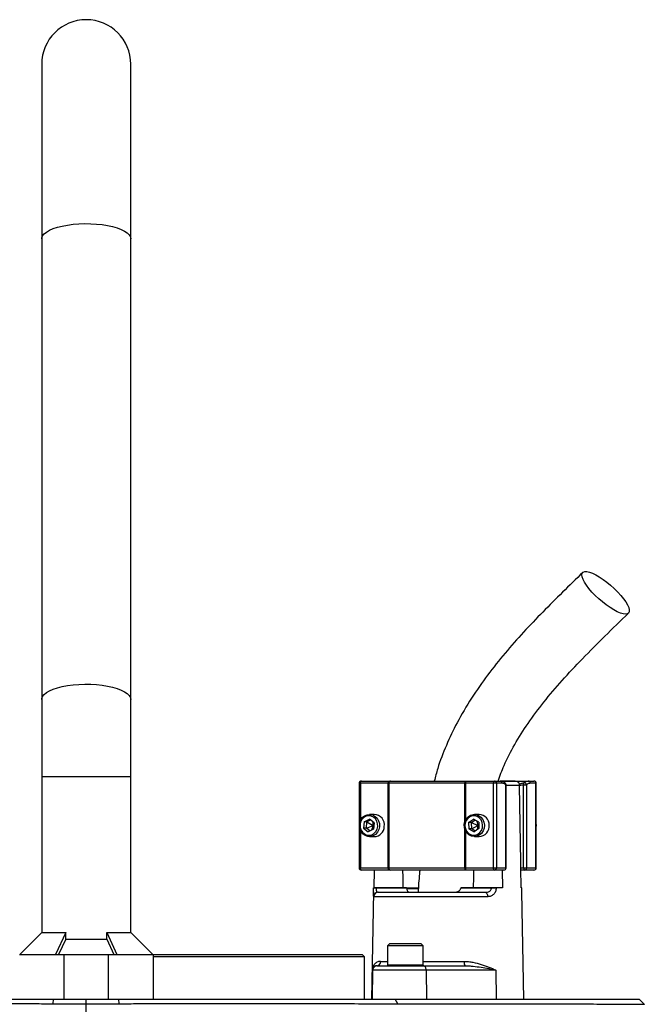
# Model space of a CAD drawing. Header units: millimetres. Extents: x 1298 to 2528, y 500 to 3537.
# Tile 7 of 7: x 1884 to 2164, y 3094 to 3537. Entities that reach past the tile are written whole.
import ezdxf

# ---------------------------------------------------------------- set-up
doc = ezdxf.new("R2010")
doc.units = ezdxf.units.MM

msp = doc.modelspace()

# ---------------------------------------------------------------- linework, layer by layer
at = {"color": 7, "linetype": 'Continuous', "lineweight": 25}
for p, q in [((1893.48, 3516.76), (1893.48, 3438.25)), ((1933.48, 3438.25), (1933.48, 3516.76)), ((1893.48, 3438.25), (1893.48, 3231.34)), ((1933.48, 3231.34), (1933.48, 3438.25)), ((1893.48, 3231.34), (1893.48, 3196.76)), ((1933.48, 3196.76), (1933.48, 3231.34)), ((1893.48, 3196.76), (1893.48, 3126.66)), ((1933.48, 3126.66), (1933.48, 3196.76)), ((2036.08, 3193.76), (2036.08, 3155.76)), ((2049.2, 3193.76), (2036.66, 3193.76)), ((2037.08, 3194.76), (2049.62, 3194.76)), ((2049.46, 3193.76), (2049.2, 3193.76)), ((2049.2, 3155.76), (2049.2, 3193.76)), ((2083.63, 3193.76), (2049.46, 3193.76)), ((2049.46, 3193.76), (2049.46, 3155.76)), ((2049.62, 3194.76), (2050.14, 3194.76)), ((2050.14, 3194.76), (2083.75, 3194.76)), ((2083.93, 3193.76), (2083.63, 3193.76)), ((2083.75, 3194.76), (2084.35, 3194.76)), ((2096.47, 3193.76), (2083.93, 3193.76)), ((2084.35, 3194.76), (2096.9, 3194.76)), ((2097.8, 3193.76), (2096.47, 3193.76)), ((2096.47, 3155.76), (2096.47, 3193.76)), ((2096.9, 3194.76), (2099.45, 3194.76)), ((2097.8, 3193.76), (2097.8, 3155.76)), ((2100.36, 3193.76), (2097.8, 3193.76)), ((2099.51, 3194.76), (2112.09, 3194.76)), ((2106.24, 3194.76), (2099.58, 3194.76)), ((2112.09, 3194.76), (2114.65, 3194.76)), ((2115.55, 3193.76), (2112.99, 3193.76)), ((2115.55, 3155.76), (2115.55, 3193.76)), ((2115.65, 3155.76), (2115.65, 3193.76)), ((2102.03, 3155.76), (2102.03, 3193.06)), ((2102.12, 3155.76), (2102.12, 3193.06)), ((2108.15, 3192.59), (2108.15, 3192.8)), ((2110, 3155.76), (2110, 3193.06)), ((2110, 3193.06), (2111.33, 3193.06)), ((2111.33, 3193.06), (2111.33, 3155.76)), ((2038.34, 3176.45), (2038.08, 3173.58)), ((2038.34, 3176.45), (2040.73, 3177.64)), ((2039.61, 3176.45), (2038.34, 3176.45)), ((2039.35, 3173.58), (2039.61, 3176.45)), ((2039.61, 3176.45), (2041.22, 3177.25)), ((2039.61, 3176.45), (2042.34, 3174.76)), ((2042.89, 3179.76), (2040.72, 3179.76)), ((2042.85, 3175.95), (2040.73, 3177.64)), ((2042.13, 3176.52), (2042.34, 3174.76)), ((2042.85, 3175.95), (2042.59, 3173.07)), ((2085.28, 3176.11), (2087.49, 3177.65)), ((2085.28, 3176.11), (2085.38, 3173.22)), ((2086.54, 3176.11), (2085.28, 3176.11)), ((2086.54, 3176.11), (2088.18, 3177.25)), ((2086.65, 3173.22), (2086.54, 3176.11)), ((2086.54, 3176.11), (2089.47, 3174.76)), ((2089.8, 3176.31), (2087.49, 3177.65)), ((2090.02, 3179.76), (2087.85, 3179.76)), ((2088.97, 3176.79), (2089.47, 3174.76)), ((2089.8, 3176.31), (2089.91, 3173.42)), ((2115.83, 3174.88), (2115.65, 3175.86)), ((2038.08, 3173.58), (2040.2, 3171.89)), ((2039.35, 3173.58), (2038.08, 3173.58)), ((2039.35, 3173.58), (2042.34, 3174.76)), ((2040.98, 3172.28), (2039.35, 3173.58)), ((2042.59, 3173.07), (2040.2, 3171.89)), ((2042.34, 3174.76), (2041.69, 3172.63)), ((2042.34, 3174.76), (2042.77, 3175.05)), ((2042.34, 3174.76), (2042.7, 3174.36)), ((2085.38, 3173.22), (2087.7, 3171.88)), ((2086.65, 3173.22), (2085.38, 3173.22)), ((2086.65, 3173.22), (2089.47, 3174.76)), ((2088.27, 3172.28), (2086.65, 3173.22)), ((2089.91, 3173.42), (2087.7, 3171.88)), ((2089.47, 3174.76), (2089.14, 3172.89)), ((2089.47, 3174.76), (2089.85, 3175.13)), ((2089.47, 3174.76), (2089.87, 3174.45)), ((2040.72, 3169.76), (2042.89, 3169.76)), ((2087.85, 3169.76), (2090.02, 3169.76)), ((2036.66, 3155.76), (2049.2, 3155.76)), ((2049.62, 3154.76), (2037.08, 3154.76)), ((2042.81, 3146.76), (2042.95, 3154.76)), ((2049.2, 3155.76), (2049.46, 3155.76)), ((2049.46, 3155.76), (2083.63, 3155.76)), ((2050.14, 3154.76), (2049.62, 3154.76)), ((2083.75, 3154.76), (2050.14, 3154.76)), ((2083.63, 3155.76), (2083.93, 3155.76)), ((2084.35, 3154.76), (2083.75, 3154.76)), ((2083.93, 3155.76), (2096.47, 3155.76)), ((2096.9, 3154.76), (2084.35, 3154.76)), ((2096.47, 3155.76), (2097.8, 3155.76)), ((2101.12, 3154.76), (2096.9, 3154.76)), ((2097.8, 3155.76), (2102.03, 3155.76)), ((2100.33, 3154.76), (2100.46, 3146.76)), ((2108.91, 3146.76), (2108.76, 3155.76)), ((2108.76, 3155.76), (2110, 3155.76)), ((2110.42, 3154.76), (2108.78, 3154.76)), ((2110, 3155.76), (2111.33, 3155.76)), ((2114.65, 3154.76), (2110.42, 3154.76)), ((2111.33, 3155.76), (2115.55, 3155.76)), ((2042.49, 3145.04), (2041.65, 3096.76)), ((2042.53, 3146.76), (2042.53, 3146.73)), ((2043.68, 3146.76), (2043.68, 3146.73)), ((2057.39, 3146.76), (2043.68, 3146.76)), ((2043.68, 3146.73), (2057.39, 3146.73)), ((2062.57, 3146.39), (2057.3, 3146.39)), ((2057.39, 3146.76), (2057.39, 3146.73)), ((2058.36, 3144.89), (2058.36, 3144.76)), ((2063.11, 3144.89), (2063.11, 3144.76)), ((2064.02, 3144.89), (2064.02, 3144.76)), ((2081.79, 3146.73), (2081.79, 3146.76)), ((2095.5, 3146.76), (2081.79, 3146.76)), ((2081.79, 3146.73), (2095.5, 3146.73)), ((2095.5, 3146.73), (2095.5, 3146.76)), ((2097.65, 3146.76), (2097.65, 3146.73)), ((2100.46, 3146.76), (2097.65, 3146.76)), ((2109.2, 3146.76), (2108.91, 3146.76)), ((2109.2, 3146.73), (2109.2, 3146.76)), ((2109.2, 3146.73), (2109.2, 3146.76)), ((2110.07, 3096.76), (2109.23, 3145.04)), ((2093.85, 3142.8), (2042.73, 3142.8)), ((2044.72, 3144.76), (2092.77, 3144.76)), ((1893.48, 3126.66), (1883.58, 3116.76)), ((1893.48, 3126.66), (1904.25, 3126.66)), ((1904.25, 3126.66), (1899.68, 3116.76)), ((1904.25, 3123.76), (1901.01, 3116.76)), ((1904.25, 3123.76), (1904.25, 3126.66)), ((1904.25, 3123.76), (1922.72, 3123.76)), ((1922.72, 3126.66), (1927.29, 3116.76)), ((1922.72, 3123.76), (1922.72, 3126.66)), ((1922.72, 3126.66), (1933.48, 3126.66)), ((1922.72, 3123.76), (1925.95, 3116.76)), ((1943.38, 3116.76), (1933.48, 3126.66)), ((2049.84, 3121.76), (2048.84, 3120.76)), ((2048.84, 3120.76), (2048.84, 3112.16)), ((2053.46, 3120.76), (2048.84, 3120.76)), ((2049.84, 3121.76), (2053.89, 3121.76)), ((2064.84, 3120.76), (2053.46, 3120.76)), ((2053.89, 3121.76), (2063.84, 3121.76)), ((2064.84, 3120.76), (2063.84, 3121.76)), ((2064.84, 3112.16), (2064.84, 3120.76)), ((1883.48, 3116.76), (1903.48, 3116.76)), ((1903.48, 3116.76), (1903.48, 3096.76)), ((1903.48, 3116.76), (1923.48, 3116.76)), ((1923.48, 3096.76), (1923.48, 3116.76)), ((1923.48, 3116.76), (1943.48, 3116.76)), ((1943.38, 3116.76), (2037.48, 3116.76)), ((1943.48, 3116.76), (1943.48, 3096.76)), ((2038.48, 3115.76), (1943.48, 3115.76)), ((2038.48, 3115.76), (2037.48, 3116.76)), ((2038.48, 3096.76), (2038.48, 3115.76)), ((2041.88, 3109.8), (2041.65, 3096.76)), ((2042.14, 3109.8), (2041.88, 3109.8)), ((2042.14, 3109.8), (2041.91, 3096.76)), ((2066.22, 3109.8), (2042.14, 3109.8)), ((2043.98, 3111.76), (2044.14, 3111.76)), ((2044.14, 3111.76), (2064.95, 3111.76)), ((2064.95, 3111.76), (2083.68, 3111.76)), ((2066.22, 3109.8), (2066.37, 3096.76)), ((2097.54, 3109.8), (2066.22, 3109.8)), ((2097.54, 3109.8), (2097.68, 3096.76)), ((1774.7, 3096.76), (1898.77, 3096.76)), ((1898.64, 3094.73), (1898.77, 3096.76)), ((1898.77, 3096.76), (1913.48, 3096.76)), ((1913.48, 3094.67), (1913.48, 3096.76)), ((1913.48, 3096.76), (1928.2, 3096.76)), ((1928.32, 3094.73), (1928.2, 3096.76)), ((1928.2, 3096.76), (2052.27, 3096.76)), ((2053.46, 3094.72), (2052.27, 3096.76)), ((2052.27, 3096.76), (2161.9, 3096.76)), ((2164.21, 3094.46), (2161.9, 3096.76)), ((1913.48, 2956.76), (1913.48, 3094.67))]:
    msp.add_line(p, q, dxfattribs=at)
at = {"color": 1, "linetype": 'Continuous', "lineweight": 25}
for p, q in [((1893.48, 3196.76), (1933.48, 3196.76)), ((2036.66, 3193.76), (2036.08, 3193.76)), ((2036.66, 3193.76), (2036.66, 3176.98)), ((2083.63, 3176.6), (2083.63, 3193.76)), ((2083.93, 3193.76), (2083.93, 3177.27)), ((2115.65, 3193.76), (2115.55, 3193.76)), ((2102.03, 3193.06), (2102.12, 3193.06)), ((2108.15, 3192.8), (2102.12, 3192.8)), ((2036.66, 3172.55), (2036.66, 3155.76)), ((2083.63, 3155.76), (2083.63, 3172.93)), ((2083.93, 3172.25), (2083.93, 3155.76)), ((2036.08, 3155.76), (2036.66, 3155.76)), ((2102.03, 3155.76), (2102.12, 3155.76)), ((2115.55, 3155.76), (2115.65, 3155.76)), ((2057.39, 3146.73), (2062.6, 3146.73)), ((2045.76, 3113.73), (2048.84, 3113.73)), ((2048.84, 3112.16), (2053.46, 3112.16)), ((2053.46, 3112.16), (2064.84, 3112.16)), ((2064.84, 3113.73), (2083.24, 3113.73))]:
    msp.add_line(p, q, dxfattribs=at)
at = {"color": 1, "linetype": 'Continuous', "lineweight": 25, "flags": 128}
for points in [[(1893.48, 3438.25), (1893.53, 3438.71), (1893.88, 3439.63), (1894.59, 3440.52), (1895.63, 3441.37), (1896.99, 3442.16), (1898.65, 3442.89), (1900.57, 3443.53), (1902.72, 3444.08), (1905.06, 3444.52), (1907.56, 3444.85), (1910.16, 3445.07), (1912.81, 3445.16), (1915.48, 3445.13), (1918.12, 3444.98), (1920.67, 3444.7), (1923.09, 3444.31), (1925.35, 3443.82), (1927.39, 3443.22), (1929.18, 3442.53), (1930.69, 3441.77), (1931.9, 3440.95), (1932.77, 3440.08), (1933.3, 3439.17), (1933.48, 3438.25), (1933.48, 3438.25)], [(1893.48, 3231.34), (1893.53, 3231.8), (1893.88, 3232.71), (1894.59, 3233.6), (1895.63, 3234.45), (1896.99, 3235.25), (1898.65, 3235.97), (1900.57, 3236.62), (1902.72, 3237.16), (1905.06, 3237.61), (1907.56, 3237.94), (1910.16, 3238.15), (1912.81, 3238.25), (1915.48, 3238.21), (1918.12, 3238.06), (1920.67, 3237.79), (1923.09, 3237.4), (1925.35, 3236.9), (1927.39, 3236.31), (1929.18, 3235.62), (1930.69, 3234.86), (1931.9, 3234.03), (1932.77, 3233.16), (1933.3, 3232.26), (1933.48, 3231.34)]]:
    msp.add_lwpolyline(points, dxfattribs=at)
at = {"color": 7, "linetype": 'Continuous', "lineweight": 25, "flags": 128}
for points in [[(2155.78, 3269.71), (2154.73, 3269.83), (2153.48, 3270.2), (2152.06, 3270.8), (2150.5, 3271.63), (2148.84, 3272.65), (2147.13, 3273.84), (2145.42, 3275.18), (2143.74, 3276.62), (2142.14, 3278.12), (2140.67, 3279.66), (2139.35, 3281.19), (2138.23, 3282.67), (2137.33, 3284.06), (2136.67, 3285.33), (2136.28, 3286.44), (2136.16, 3287.37), (2136.32, 3288.08), (2136.75, 3288.57), (2137.45, 3288.82), (2138.38, 3288.82), (2139.54, 3288.57), (2140.88, 3288.08), (2142.38, 3287.37), (2143.99, 3286.44), (2145.68, 3285.33), (2147.39, 3284.06), (2149.09, 3282.67), (2150.74, 3281.19), (2152.28, 3279.66), (2153.68, 3278.12), (2154.9, 3276.62), (2155.92, 3275.18), (2156.7, 3273.84), (2157.22, 3272.65), (2157.48, 3271.63), (2157.46, 3270.8), (2157.16, 3270.2), (2156.6, 3269.83), (2155.78, 3269.71)], [(2036.66, 3193.76), (2036.66, 3193.96), (2036.69, 3194.15), (2036.73, 3194.32), (2036.78, 3194.47), (2036.84, 3194.6), (2036.92, 3194.69), (2037, 3194.75), (2037.08, 3194.76)], [(2049.2, 3193.76), (2049.21, 3193.96), (2049.23, 3194.15), (2049.27, 3194.32), (2049.33, 3194.47), (2049.39, 3194.6), (2049.46, 3194.69), (2049.54, 3194.75), (2049.62, 3194.76)], [(2083.93, 3193.76), (2083.93, 3193.96), (2083.96, 3194.15), (2084, 3194.32), (2084.05, 3194.47), (2084.11, 3194.6), (2084.19, 3194.69), (2084.27, 3194.75), (2084.35, 3194.76)], [(2096.47, 3193.76), (2096.48, 3193.96), (2096.5, 3194.15), (2096.54, 3194.32), (2096.6, 3194.47), (2096.66, 3194.6), (2096.73, 3194.69), (2096.81, 3194.75), (2096.9, 3194.76)], [(2108.76, 3155.76), (2108.72, 3158.38), (2108.15, 3192.59)], [(2045.23, 3174.25), (2044.93, 3172.93), (2044.33, 3171.74), (2043.46, 3170.78), (2042.38, 3170.11), (2041.18, 3169.79), (2039.95, 3169.84), (2038.77, 3170.25), (2037.74, 3170.99), (2036.93, 3172.02), (2036.4, 3173.25), (2036.19, 3174.59), (2036.32, 3175.95), (2036.77, 3177.21), (2037.51, 3178.3), (2038.5, 3179.12), (2039.64, 3179.62), (2040.87, 3179.76), (2042.09, 3179.53), (2043.2, 3178.95), (2044.13, 3178.05), (2044.81, 3176.91), (2045.18, 3175.62), (2045.23, 3174.25)], [(2044.43, 3174.32), (2044.39, 3175.57), (2044.02, 3176.75), (2043.37, 3177.78), (2042.48, 3178.56), (2041.43, 3179.03), (2040.3, 3179.16), (2039.19, 3178.93), (2038.17, 3178.37), (2037.35, 3177.51), (2036.77, 3176.43), (2036.5, 3175.21), (2036.54, 3173.96), (2036.91, 3172.78), (2037.56, 3171.75), (2038.45, 3170.97), (2039.5, 3170.5), (2040.63, 3170.37), (2041.74, 3170.6), (2042.76, 3171.16), (2043.58, 3172.02), (2044.16, 3173.1), (2044.43, 3174.32)], [(2092.37, 3174.96), (2092.25, 3173.61), (2091.81, 3172.34), (2091.07, 3171.25), (2090.09, 3170.42), (2088.94, 3169.91), (2087.72, 3169.77), (2086.5, 3169.99), (2085.38, 3170.57), (2084.45, 3171.46), (2083.76, 3172.59), (2083.38, 3173.89), (2083.34, 3175.25), (2083.62, 3176.57), (2084.22, 3177.76), (2085.09, 3178.73), (2086.16, 3179.41), (2087.36, 3179.74), (2088.59, 3179.7), (2089.77, 3179.29), (2090.81, 3178.55), (2091.62, 3177.53), (2092.16, 3176.3), (2092.37, 3174.96)], [(2091.58, 3174.94), (2091.37, 3176.17), (2090.86, 3177.29), (2090.08, 3178.2), (2089.1, 3178.84), (2088, 3179.14), (2086.87, 3179.09), (2085.79, 3178.69), (2084.86, 3177.97), (2084.16, 3176.99), (2083.72, 3175.84), (2083.61, 3174.59), (2083.81, 3173.36), (2084.33, 3172.24), (2085.1, 3171.33), (2086.08, 3170.69), (2087.18, 3170.39), (2088.32, 3170.44), (2089.39, 3170.84), (2090.32, 3171.56), (2091.03, 3172.53), (2091.46, 3173.69), (2091.58, 3174.94)], [(2115.65, 3173.67), (2115.7, 3173.85), (2115.83, 3174.88)], [(2037.08, 3154.76), (2037, 3154.78), (2036.92, 3154.84), (2036.84, 3154.93), (2036.78, 3155.06), (2036.73, 3155.21), (2036.69, 3155.38), (2036.66, 3155.57), (2036.66, 3155.76)], [(2049.62, 3154.76), (2049.54, 3154.78), (2049.46, 3154.84), (2049.39, 3154.93), (2049.33, 3155.06), (2049.27, 3155.21), (2049.23, 3155.38), (2049.21, 3155.57), (2049.2, 3155.76)], [(2055.9, 3146.76), (2055.81, 3151.53), (2055.76, 3154.76)], [(2084.35, 3154.76), (2084.27, 3154.78), (2084.19, 3154.84), (2084.11, 3154.93), (2084.05, 3155.06), (2084, 3155.21), (2083.96, 3155.38), (2083.93, 3155.57), (2083.93, 3155.76)], [(2087.52, 3154.76), (2087.46, 3151.53), (2087.37, 3146.76)], [(2096.9, 3154.76), (2096.81, 3154.78), (2096.73, 3154.84), (2096.66, 3154.93), (2096.6, 3155.06), (2096.54, 3155.21), (2096.5, 3155.38), (2096.48, 3155.57), (2096.47, 3155.76)], [(2110, 3155.76), (2110, 3155.57), (2110.03, 3155.38), (2110.07, 3155.21), (2110.12, 3155.06), (2110.18, 3154.93), (2110.26, 3154.84), (2110.34, 3154.78), (2110.42, 3154.76)], [(2092.77, 3144.76), (2092.98, 3144.73), (2093.18, 3144.62), (2093.37, 3144.43), (2093.53, 3144.19), (2093.66, 3143.89), (2093.76, 3143.55), (2093.83, 3143.18), (2093.85, 3142.8)], [(2066.22, 3109.8), (2066.19, 3110.18), (2066.12, 3110.55), (2066, 3110.89), (2065.84, 3111.19), (2065.65, 3111.43), (2065.43, 3111.62), (2065.19, 3111.73), (2064.95, 3111.76)]]:
    msp.add_lwpolyline(points, dxfattribs=at)
at = {"color": 7, "linetype": 'Continuous', "lineweight": 25}
for centre, radius, start, end in [((1913.48, 3516.76), 20, 0, 180), ((2037.08, 3193.76), 1, 90, 180), ((2050.34, 3193.9), 0.888, 102.8925, 188.7196), ((2085.72, 3194.01), 2.1, 158.9941, 186.7189), ((2096.85, 3193.81), 0.957, 357.3247, 87.0479), ((2099.4, 3193.81), 0.957, 357.3247, 87.0479), ((2101.12, 3193.06), 1, 0, 49.0149), ((2111.1, 3193.4), 1.16, 149.5369, 196.881), ((2110.25, 3192.91), 1.09, 8.2572, 97.5366), ((2112.04, 3193.81), 0.957, 357.3247, 87.0479), ((2114.65, 3193.76), 1, 0, 90), ((2114.6, 3193.81), 0.957, 357.3247, 87.0479), ((2042.7, 3175.01), 4.76, 350.9177, 87.6609), ((2089.81, 3175.02), 4.75, 359.2582, 87.3748), ((2042.71, 3174.46), 4.7, 272.3102, 357.4651), ((2089.77, 3174.56), 4.8, 273.0364, 4.8428), ((2037.08, 3155.76), 1, 180, 270), ((2050.34, 3155.63), 0.888, 171.2804, 257.1075), ((2085.72, 3155.52), 2.1, 173.2811, 201.0059), ((2096.85, 3155.72), 0.957, 272.9521, 2.6753), ((2101.12, 3155.76), 1, 270, 0), ((2101.07, 3155.72), 0.957, 272.9521, 2.6753), ((2110.37, 3155.72), 0.957, 272.9521, 2.6753), ((2114.65, 3155.76), 1, 270, 0), ((2114.6, 3155.72), 0.957, 272.9521, 2.6753), ((2043.1, 3126.72), 20.02, 88.348, 91.652), ((2096.58, 3061.32), 85.42, 89.2782, 90.7218), ((2044.73, 3142.77), 1.99, 90.2363, 179.2455), ((2044.14, 3109.76), 2, 90.0006, 179.0006), ((2043.87, 3113.65), 1.89, 273.5348, 2.2868), ((2049.24, 3112.16), 0.4, 180, 270), ((2064.44, 3112.16), 0.4, 270, 0), ((2085.82, 3113.27), 2.61, 169.8393, 215.1413)]:
    msp.add_arc(centre, radius, start, end, dxfattribs=at)
at = {"color": 1, "linetype": 'Continuous', "lineweight": 25}
msp.add_arc((2101.23, 3193.22), 0.81, 348.9178, 46.963, dxfattribs=at)
at = {"color": 7, "linetype": 'Continuous', "lineweight": 25}
for points, knots in [([(2136.57, 3288.42), (2133.53, 3285.47), (2127.5, 3279.62), (2118.58, 3270.74), (2109.92, 3261.67), (2101.58, 3252.3), (2093.7, 3242.46), (2086.43, 3232.03), (2080.22, 3221.47), (2075.18, 3210.9), (2071.78, 3202.13), (2070.35, 3196.65), (2069.86, 3194.76)], [0, 0, 0, 0, 0.1105599, 0.2199285, 0.3286808, 0.4372754, 0.5458153, 0.6545711, 0.7635883, 0.8581807, 0.9512739, 1, 1, 1, 1]), ([(2098.51, 3194.76), (2099.37, 3197.1), (2101.48, 3202.77), (2106, 3211.43), (2112, 3220.94), (2119.16, 3230.5), (2127.38, 3240.16), (2136.57, 3249.96), (2146.58, 3259.97), (2153.54, 3266.69), (2157.1, 3270.14)], [0, 0, 0, 0, 0.075255, 0.182912, 0.298013, 0.421449, 0.553629, 0.694479, 0.843538, 1, 1, 1, 1]), ([(2101.76, 3193.78), (2101.62, 3193.92), (2101.22, 3194.3), (2100.46, 3194.62), (2099.8, 3194.79), (2099.47, 3194.76), (2099.45, 3194.76)], [0, 0, 0, 0, 0.212655, 0.604202, 0.97502, 1, 1, 1, 1]), ([(2102.03, 3193.06), (2101.76, 3193.3), (2101.48, 3193.47), (2100.93, 3193.7), (2100.64, 3193.76), (2100.36, 3193.76)], [0, 0, 0, 0, 0.5, 0.5, 1, 1, 1, 1]), ([(2106.2, 3194.76), (2106.44, 3194.77), (2106.69, 3194.72), (2107.14, 3194.54), (2107.36, 3194.4), (2107.63, 3194.13), (2107.72, 3194.03), (2107.87, 3193.82), (2107.93, 3193.7), (2108.03, 3193.46), (2108.07, 3193.33), (2108.13, 3193.07), (2108.14, 3192.93), (2108.15, 3192.8)], [0, 0, 0, 0, 0.25, 0.25, 0.5, 0.5, 0.625, 0.625, 0.75, 0.75, 0.875, 0.875, 1, 1, 1, 1]), ([(2110.11, 3193.99), (2110.43, 3194.25), (2110.75, 3194.44), (2111.41, 3194.7), (2111.75, 3194.76), (2112.09, 3194.76)], [0, 0, 0, 0, 0.5, 0.5, 1, 1, 1, 1]), ([(2112.99, 3193.76), (2112.71, 3193.76), (2112.43, 3193.7), (2111.87, 3193.47), (2111.59, 3193.3), (2111.33, 3193.06)], [0, 0, 0, 0, 0.5, 0.5, 1, 1, 1, 1]), ([(2063.34, 3154.76), (2063.29, 3154.21), (2062.95, 3150.88), (2062.73, 3147.55), (2062.55, 3144.76)], [0, 0, 0, 0, 0.1664599, 1, 1, 1, 1]), ([(2042.49, 3145.04), (2042.49, 3145.06), (2042.5, 3145.41), (2042.51, 3146.04), (2042.52, 3146.6), (2042.53, 3146.73)], [0, 0, 0, 0, 0.033809, 0.784101, 1, 1, 1, 1]), ([(2042.53, 3146.76), (2042.52, 3146.76), (2042.55, 3146.76), (2042.65, 3146.76), (2042.73, 3146.76), (2042.93, 3146.76), (2043.06, 3146.76), (2043.34, 3146.76), (2043.51, 3146.76), (2043.68, 3146.76)], [0, 0, 0, 0, 0.25, 0.25, 0.5, 0.5, 0.75, 0.75, 1, 1, 1, 1]), ([(2043.68, 3146.73), (2043.68, 3146.57), (2043.68, 3146.4), (2043.7, 3146.1), (2043.72, 3145.95), (2043.77, 3145.69), (2043.8, 3145.57), (2043.88, 3145.36), (2043.92, 3145.27), (2044.02, 3145.11), (2044.07, 3145.05), (2044.19, 3144.94), (2044.25, 3144.89), (2044.43, 3144.79), (2044.57, 3144.76), (2044.72, 3144.76)], [0, 0, 0, 0, 0.125, 0.125, 0.25, 0.25, 0.375, 0.375, 0.5, 0.5, 0.625, 0.625, 0.75, 0.75, 1, 1, 1, 1]), ([(2057.46, 3146.39), (2057.47, 3146.24), (2057.5, 3146.09), (2057.58, 3145.82), (2057.62, 3145.7), (2057.77, 3145.38), (2057.89, 3145.21), (2058.16, 3144.97), (2058.31, 3144.89), (2058.63, 3144.79), (2058.79, 3144.76), (2058.96, 3144.76)], [0, 0, 0, 0, 0.125, 0.125, 0.25, 0.25, 0.5, 0.5, 0.75, 0.75, 1, 1, 1, 1]), ([(2078.53, 3144.76), (2078.85, 3144.76), (2079.16, 3144.79), (2079.78, 3144.89), (2080.09, 3144.97), (2080.53, 3145.15), (2080.67, 3145.22), (2080.94, 3145.39), (2081.07, 3145.48), (2081.31, 3145.7), (2081.41, 3145.82), (2081.58, 3146.09), (2081.65, 3146.24), (2081.7, 3146.39)], [0, 0, 0, 0, 0.25, 0.25, 0.5, 0.5, 0.625, 0.625, 0.75, 0.75, 0.875, 0.875, 1, 1, 1, 1]), ([(2092.77, 3144.76), (2093.09, 3144.76), (2093.4, 3144.79), (2094.01, 3144.93), (2094.3, 3145.03), (2094.7, 3145.27), (2094.82, 3145.36), (2095.05, 3145.57), (2095.15, 3145.69), (2095.32, 3145.95), (2095.39, 3146.1), (2095.48, 3146.4), (2095.5, 3146.57), (2095.5, 3146.73)], [0, 0, 0, 0, 0.25, 0.25, 0.5, 0.5, 0.625, 0.625, 0.75, 0.75, 0.875, 0.875, 1, 1, 1, 1]), ([(2097.65, 3146.73), (2097.65, 3146.44), (2097.63, 3146.16), (2097.52, 3145.6), (2097.44, 3145.33), (2097.24, 3144.83), (2097.11, 3144.6), (2096.82, 3144.17), (2096.66, 3143.97), (2096.3, 3143.63), (2096.1, 3143.48), (2095.69, 3143.23), (2095.48, 3143.12), (2095.03, 3142.96), (2094.8, 3142.9), (2094.33, 3142.82), (2094.09, 3142.8), (2093.85, 3142.8)], [0, 0, 0, 0, 0.125, 0.125, 0.25, 0.25, 0.375, 0.375, 0.5, 0.5, 0.625, 0.625, 0.75, 0.75, 0.875, 0.875, 1, 1, 1, 1]), ([(2095.5, 3146.76), (2095.68, 3146.76), (2095.86, 3146.76), (2096.24, 3146.76), (2096.43, 3146.76), (2096.81, 3146.76), (2097, 3146.76), (2097.34, 3146.76), (2097.51, 3146.76), (2097.65, 3146.76)], [0, 0, 0, 0, 0.25, 0.25, 0.5, 0.5, 0.75, 0.75, 1, 1, 1, 1]), ([(2109.23, 3145.04), (2109.23, 3145.06), (2109.23, 3145.41), (2109.21, 3146.04), (2109.2, 3146.6), (2109.2, 3146.73)], [0, 0, 0, 0, 0.0338091, 0.7841009, 1, 1, 1, 1]), ([(2045.76, 3113.73), (2045.44, 3113.73), (2045.14, 3113.69), (2044.58, 3113.55), (2044.32, 3113.45), (2043.84, 3113.21), (2043.62, 3113.06), (2043.22, 3112.74), (2043.04, 3112.57), (2042.56, 3112.01), (2042.32, 3111.59), (2042.07, 3110.94), (2042.01, 3110.72), (2041.94, 3110.37), (2041.92, 3110.26), (2041.9, 3110.09), (2041.89, 3110.03), (2041.88, 3109.91), (2041.88, 3109.86), (2041.88, 3109.8)], [0, 0, 0, 0, 0.125, 0.125, 0.25, 0.25, 0.375, 0.375, 0.5, 0.5, 0.75, 0.75, 0.875, 0.875, 0.9375, 0.9375, 0.96875, 0.96875, 1, 1, 1, 1]), ([(2043.98, 3111.76), (2043.63, 3111.76), (2043.33, 3111.68), (2042.81, 3111.43), (2042.6, 3111.27), (2042.26, 3110.9), (2042.13, 3110.69), (2041.99, 3110.36), (2041.95, 3110.25), (2041.9, 3110.03), (2041.89, 3109.91), (2041.88, 3109.8)], [0, 0, 0, 0, 0.25, 0.25, 0.5, 0.5, 0.75, 0.75, 0.875, 0.875, 1, 1, 1, 1]), ([(2083.24, 3113.73), (2083.92, 3113.73), (2084.6, 3113.69), (2085.93, 3113.55), (2086.57, 3113.45), (2088.49, 3113.08), (2089.72, 3112.76), (2091.52, 3112.2), (2092.11, 3112), (2093.26, 3111.59), (2093.82, 3111.37), (2094.92, 3110.94), (2095.46, 3110.71), (2096.25, 3110.37), (2096.51, 3110.26), (2097.03, 3110.03), (2097.28, 3109.92), (2097.54, 3109.8)], [0, 0, 0, 0, 0.125, 0.125, 0.25, 0.25, 0.5, 0.5, 0.625, 0.625, 0.75, 0.75, 0.875, 0.875, 0.9375, 0.9375, 1, 1, 1, 1]), ([(2083.68, 3111.76), (2084.31, 3111.76), (2084.93, 3111.74), (2086.16, 3111.67), (2086.77, 3111.62), (2088.57, 3111.43), (2089.75, 3111.27), (2092.06, 3110.9), (2093.19, 3110.69), (2095.4, 3110.25), (2096.48, 3110.03), (2097.54, 3109.8)], [0, 0, 0, 0, 0.125, 0.125, 0.25, 0.25, 0.5, 0.5, 0.75, 0.75, 1, 1, 1, 1]), ([(1773.5, 3094.72), (1782.69, 3094.73), (1792.22, 3094.74), (1811.97, 3094.75), (1822.18, 3094.76), (1835.37, 3094.76), (1838.03, 3094.76), (1842.05, 3094.76), (1843.4, 3094.76), (1846.1, 3094.76), (1847.46, 3094.76), (1854.25, 3094.76), (1859.72, 3094.76), (1870.72, 3094.75), (1876.26, 3094.75), (1884.61, 3094.74), (1887.41, 3094.74), (1891.61, 3094.74), (1893.01, 3094.74), (1895.82, 3094.73), (1897.23, 3094.73), (1898.64, 3094.73)], [0, 0, 0, 0, 0.25, 0.25, 0.5, 0.5, 0.5625, 0.5625, 0.59375, 0.59375, 0.625, 0.625, 0.75, 0.75, 0.875, 0.875, 0.9375, 0.9375, 0.96875, 0.96875, 1, 1, 1, 1]), ([(1898.64, 3094.73), (1899.88, 3094.72), (1901.11, 3094.72), (1902.97, 3094.7), (1903.58, 3094.7), (1904.82, 3094.69), (1905.44, 3094.68), (1908.53, 3094.67), (1911.01, 3094.67), (1913.48, 3094.67)], [0, 0, 0, 0, 0.25, 0.25, 0.375, 0.375, 0.5, 0.5, 1, 1, 1, 1]), ([(1913.48, 3094.67), (1915.96, 3094.67), (1918.43, 3094.67), (1921.53, 3094.68), (1922.14, 3094.69), (1923.38, 3094.7), (1924, 3094.7), (1925.85, 3094.72), (1927.09, 3094.72), (1928.32, 3094.73)], [0, 0, 0, 0, 0.5, 0.5, 0.625, 0.625, 0.75, 0.75, 1, 1, 1, 1]), ([(1928.32, 3094.73), (1929.73, 3094.73), (1931.14, 3094.73), (1933.95, 3094.74), (1935.35, 3094.74), (1939.54, 3094.74), (1942.33, 3094.74), (1950.65, 3094.75), (1956.15, 3094.75), (1972.52, 3094.76), (1983.26, 3094.76), (1996.45, 3094.76), (1999.08, 3094.76), (2003.01, 3094.76), (2004.31, 3094.76), (2006.92, 3094.75), (2008.22, 3094.75), (2014.68, 3094.75), (2019.76, 3094.75), (2034.7, 3094.74), (2044.27, 3094.73), (2053.46, 3094.72)], [0, 0, 0, 0, 0.03125, 0.03125, 0.0625, 0.0625, 0.125, 0.125, 0.25, 0.25, 0.5, 0.5, 0.5625, 0.5625, 0.59375, 0.59375, 0.625, 0.625, 0.75, 0.75, 1, 1, 1, 1]), ([(2053.46, 3094.72), (2057.39, 3094.72), (2065.26, 3094.71), (2076.42, 3094.7), (2087.18, 3094.69), (2097.43, 3094.68), (2107.14, 3094.66), (2116.09, 3094.65), (2124.28, 3094.63), (2131.7, 3094.62), (2138.47, 3094.6), (2144.54, 3094.58), (2149.88, 3094.57), (2154.36, 3094.55), (2157.99, 3094.52), (2160.8, 3094.5), (2162.81, 3094.48), (2164.02, 3094.46), (2164.13, 3094.44), (2164.19, 3094.43)], [0, 0, 0, 0, 0.058395, 0.116835, 0.175231, 0.23532, 0.295458, 0.355547, 0.413988, 0.472474, 0.530915, 0.59105, 0.651234, 0.71137, 0.769867, 0.828408, 0.886905, 0.947098, 1, 1, 1, 1])]:
    msp.add_open_spline(points, degree=3, knots=knots, dxfattribs=at)
at = {"color": 1, "linetype": 'Continuous', "lineweight": 25}
for points, knots in [([(2108.05, 3193.39), (2108.53, 3193.55), (2109.21, 3193.77), (2109.9, 3193.94), (2110.11, 3193.99)], [0, 0, 0, 0, 0.704618, 1, 1, 1, 1]), ([(2042.73, 3142.8), (2042.67, 3142.85), (2042.53, 3142.95), (2042.48, 3143.75), (2042.49, 3144.64), (2042.49, 3145.04)], [0, 0, 0, 0, 0.356433, 0.710039, 1, 1, 1, 1])]:
    msp.add_open_spline(points, degree=3, knots=knots, dxfattribs=at)
at = {"color": 7, "linetype": 'Continuous', "lineweight": 25}
for points in [[(2110, 3193.06), (2109.38, 3192.92), (2108.76, 3192.77), (2108.15, 3192.59)], [(2057.39, 3146.73), (2057.4, 3146.61), (2057.42, 3146.5), (2057.46, 3146.39)], [(2081.79, 3146.73), (2081.78, 3146.61), (2081.75, 3146.5), (2081.7, 3146.39)]]:
    msp.add_open_spline(points, degree=3, dxfattribs=at)

doc.saveas('drawing.dxf')
